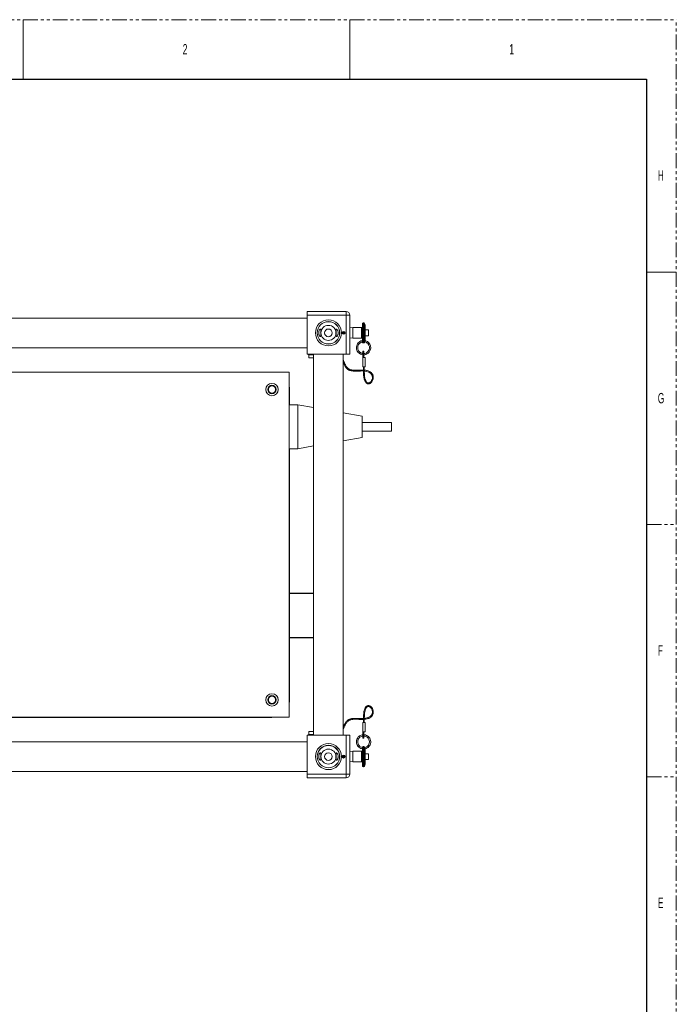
# Model space of a CAD drawing. Header units: millimetres. Extents: x 0 to 1118, y 0 to 864.
# Tile 13 of 13: x 837 to 1118, y 442 to 864. Entities that reach past the tile are written whole.
import ezdxf

# ---------------------------------------------------------------- set-up
doc = ezdxf.new("R2010")
doc.units = ezdxf.units.MM
doc.linetypes.add('PHANTOM', pattern=[12.7, 6.35, -1.27, 1.27, -1.27, 1.27, -1.27])
doc.styles.add('SLDTEXTSTYLE1', font='TXT', dxfattribs={"width": 0.6})

msp = doc.modelspace()

# ---------------------------------------------------------------- linework, layer by layer
at = {"color": 7, "linetype": 'PHANTOM', "lineweight": 0}
for p, q in [((0, 863.6), (1117.6, 863.6)), ((1117.6, 0), (1117.6, 863.6)), ((1104.9, 647.7), (1117.6, 647.7)), ((1104.9, 539.75), (1117.6, 539.75))]:
    msp.add_line(p, q, dxfattribs=at)
at = {"color": 7, "linetype": 'Continuous', "lineweight": 0}
for p, q in [((838.2, 863.6), (838.2, 838.2)), ((977.9, 863.6), (977.9, 838.2)), ((1104.9, 755.65), (1117.6, 755.65))]:
    msp.add_line(p, q, dxfattribs=at)
at = {"color": 7, "linetype": 'Continuous', "lineweight": 30}
for p, q in [((12.7, 838.2), (1104.9, 838.2)), ((1104.9, 838.2), (1104.9, 25.4))]:
    msp.add_line(p, q, dxfattribs=at)
at = {"color": 7, "linetype": 'Continuous', "lineweight": 15}
for p, q in [((959.6924, 738.7639), (976.3549, 738.7639)), ((959.6924, 737.1764), (959.6924, 738.7639)), ((959.6924, 720.5139), (959.6924, 737.1764)), ((976.3549, 737.1764), (959.6924, 737.1764)), ((976.3549, 738.7639), (976.3549, 737.1764)), ((976.3549, 720.5139), (976.3549, 737.1764)), ((976.3549, 737.1764), (977.9424, 737.1764)), ((977.9424, 737.1764), (977.9424, 720.5139)), ((959.6924, 735.9889), (702.9424, 735.9889)), ((983.332, 725.7033), (983.332, 733.5759)), ((983.8478, 733.9728), (983.7288, 733.9728)), ((984.5226, 732.8824), (984.2207, 733.7116)), ((984.5226, 732.8824), (984.5226, 726.4004)), ((975.2886, 729.2639), (975.2886, 729.2389)), ((975.2886, 729.2389), (975.2886, 729.0139)), ((975.5145, 729.3088), (975.5004, 729.3294)), ((975.6415, 729.1231), (975.5145, 729.3088)), ((977.9779, 731.7859), (977.9424, 731.7504)), ((977.9424, 729.6389), (977.9424, 731.7504)), ((977.9424, 731.1339), (977.9424, 731.1339)), ((977.9424, 727.5274), (977.9424, 729.6389)), ((979.2626, 731.9209), (977.9779, 731.7859)), ((977.9779, 731.7859), (977.9779, 727.4919)), ((982.9351, 731.9209), (979.2626, 731.9209)), ((979.2626, 731.9209), (979.2626, 729.6389)), ((979.2626, 729.6389), (979.2626, 727.3569)), ((985.9156, 730.8835), (984.5226, 730.8835)), ((986.0109, 730.7882), (986.0109, 728.4895)), ((977.9424, 728.1439), (977.9424, 728.1439)), ((977.9424, 727.5274), (977.9779, 727.4919)), ((977.9779, 727.4919), (979.2626, 727.3569)), ((979.2626, 727.3569), (982.9351, 727.3569)), ((981.6831, 725.4738), (981.6402, 725.4143)), ((983.7288, 725.305), (983.8478, 725.305)), ((984.2207, 725.5662), (984.2617, 725.6788)), ((984.5226, 728.3943), (985.9156, 728.3943)), ((985.8073, 725.2785), (985.6119, 725.0832)), ((986.0026, 725.4738), (985.8073, 725.2785)), ((702.9424, 723.2889), (959.6924, 723.2889)), ((959.6924, 720.5139), (976.3549, 720.5139)), ((960.2517, 720.5139), (960.2517, 720.1806)), ((962.049, 720.1806), (962.049, 720.5139)), ((962.4674, 720.5139), (962.4674, 557.5139)), ((975.1674, 557.5139), (975.1674, 720.5139)), ((977.9424, 720.5139), (976.3549, 720.5139)), ((983.8876, 721.8289), (983.5542, 721.8289)), ((983.5542, 720.0317), (983.5542, 721.8289)), ((983.8876, 720.0317), (983.8876, 721.8289)), ((960.2517, 720.1806), (962.049, 720.1806)), ((960.3799, 720.1806), (960.3799, 718.9306)), ((960.3799, 718.9306), (962.4674, 718.9306)), ((962.049, 720.1806), (962.4674, 720.1806)), ((983.8876, 720.0317), (983.5542, 720.0317)), ((983.5542, 719.0508), (983.5542, 720.0317)), ((983.5542, 719.0508), (984.5459, 719.0508)), ((983.5542, 715.082), (983.5542, 719.0508)), ((983.8876, 719.0508), (983.8876, 720.0317)), ((984.5459, 719.0508), (984.5459, 715.082)), ((741.0424, 712.7609), (952.0424, 712.7609)), ((944.6674, 712.8864), (799.0599, 712.8864)), ((952.0424, 712.7609), (952.0424, 565.2609)), ((983.5542, 715.082), (984.5459, 715.082)), ((983.7527, 715.082), (983.7527, 713.2718)), ((983.7527, 713.2718), (984.1496, 713.2718)), ((984.1496, 713.2718), (984.1496, 715.082)), ((952.1674, 698.8374), (952.1674, 705.3864)), ((955.7924, 698.8374), (952.0424, 698.8374)), ((962.4674, 697.6605), (955.7924, 698.8374)), ((955.7924, 698.8374), (955.7924, 680.0874)), ((983.2924, 693.9884), (975.1674, 695.4211)), ((983.2924, 693.9884), (983.2924, 684.9364)), ((995.7924, 691.3374), (983.2924, 691.3374)), ((995.7924, 691.3374), (995.7924, 687.5874)), ((983.2924, 687.5874), (995.7924, 687.5874)), ((975.1674, 683.5038), (983.2924, 684.9364)), ((952.0424, 680.0874), (955.7924, 680.0874)), ((952.1674, 572.6364), (952.1674, 680.0874)), ((955.7924, 680.0874), (962.4674, 681.2644)), ((952.1674, 618.2914), (962.4674, 618.2914)), ((952.1674, 599.2414), (962.4674, 599.2414)), ((741.0424, 565.2609), (952.0424, 565.2609)), ((748.4174, 565.1364), (944.6674, 565.1364)), ((983.7527, 564.756), (983.7527, 562.9458)), ((983.7527, 564.756), (984.1496, 564.756)), ((984.1496, 562.9458), (984.1496, 564.756)), ((983.5542, 562.9458), (984.5459, 562.9458)), ((983.5542, 562.9458), (983.5542, 558.977)), ((984.5459, 558.977), (984.5459, 562.9458)), ((959.6924, 557.5139), (976.3549, 557.5139)), ((959.6924, 557.5139), (959.6924, 540.8514)), ((960.2517, 557.8472), (960.2517, 557.5139)), ((960.2517, 557.8472), (962.049, 557.8472)), ((960.3799, 559.0972), (960.3799, 557.8472)), ((962.4674, 559.0972), (960.3799, 559.0972)), ((962.049, 557.8472), (962.049, 557.5139)), ((962.049, 557.8472), (962.4674, 557.8472)), ((976.3549, 540.8514), (976.3549, 557.5139)), ((976.3549, 557.5139), (977.9424, 557.5139)), ((977.9424, 557.5139), (977.9424, 540.8514)), ((983.5542, 558.977), (983.5542, 557.9961)), ((983.5542, 558.977), (984.5459, 558.977)), ((983.8876, 557.9961), (983.5542, 557.9961)), ((983.5542, 557.9961), (983.5542, 556.1989)), ((983.5542, 556.1989), (983.8876, 556.1989)), ((983.8876, 558.977), (983.8876, 557.9961)), ((983.8876, 557.9961), (983.8876, 556.1989)), ((959.6924, 554.7389), (702.9424, 554.7389)), ((981.6831, 552.554), (982.0737, 552.9446)), ((983.3322, 552.338), (983.332, 552.3245)), ((983.332, 544.4519), (983.332, 552.3245)), ((983.8478, 552.7228), (983.7288, 552.7228)), ((984.2617, 552.349), (984.2207, 552.4616)), ((986.0026, 552.554), (986.0747, 552.6396)), ((975.2886, 548.0139), (975.2886, 547.9889)), ((975.2886, 547.9889), (975.2886, 547.7639)), ((975.5145, 548.0588), (975.5004, 548.0794)), ((975.6415, 547.8731), (975.5145, 548.0588)), ((977.9779, 550.5359), (977.9424, 550.5004)), ((977.9424, 546.2774), (977.9424, 550.5004)), ((977.9424, 549.8839), (977.9424, 549.8839)), ((979.2626, 550.6709), (977.9779, 550.5359)), ((977.9779, 550.5359), (977.9779, 548.3889)), ((977.9779, 548.3889), (977.9779, 546.2419)), ((982.9351, 550.6709), (979.2626, 550.6709)), ((979.2626, 550.6709), (979.2626, 546.1069)), ((984.5226, 551.6274), (984.5226, 545.1454)), ((985.9156, 549.6335), (984.5226, 549.6335)), ((986.0109, 549.5382), (986.0109, 547.4815)), ((977.9424, 546.8939), (977.9424, 546.8939)), ((977.9424, 546.2774), (977.9779, 546.2419)), ((977.9779, 546.2419), (979.2626, 546.1069)), ((979.2626, 546.1069), (982.9351, 546.1069)), ((983.7288, 544.055), (983.8478, 544.055)), ((984.2207, 544.3162), (984.5226, 545.1454)), ((984.5226, 547.1443), (985.9156, 547.1443)), ((986.0109, 547.4815), (986.0109, 547.2395)), ((702.9424, 542.0389), (959.6924, 542.0389)), ((959.6924, 540.8514), (976.3549, 540.8514)), ((959.6924, 539.2639), (959.6924, 540.8514)), ((976.3549, 539.2639), (959.6924, 539.2639)), ((977.9424, 540.8514), (976.3549, 540.8514)), ((976.3549, 540.8514), (976.3549, 539.2639))]:
    msp.add_line(p, q, dxfattribs=at)
at = {"color": 9, "linetype": 'Continuous', "lineweight": 15}
for p, q in [((983.7288, 733.9728), (983.7288, 729.6389)), ((983.8478, 729.6389), (983.8478, 733.9728)), ((984.2207, 733.7116), (984.2207, 725.5662)), ((982.9351, 729.6389), (982.9351, 731.9209)), ((982.9351, 727.3569), (982.9351, 729.6389)), ((983.7288, 729.6389), (983.7288, 725.305)), ((983.8478, 725.305), (983.8478, 729.6389)), ((985.9156, 728.3943), (985.9156, 730.8835)), ((952.1674, 618.1664), (962.4674, 618.1664)), ((952.1674, 599.3664), (962.4674, 599.3664)), ((983.7288, 552.7228), (983.7288, 544.055)), ((983.8478, 544.055), (983.8478, 552.7228)), ((984.2207, 552.4616), (984.2207, 548.3889)), ((982.9351, 546.1069), (982.9351, 550.6709)), ((984.2207, 548.3889), (984.2207, 544.3162)), ((985.9156, 547.4063), (985.9156, 549.6335)), ((985.9156, 547.1443), (985.9156, 547.4063))]:
    msp.add_line(p, q, dxfattribs=at)
at = {"color": 7, "linetype": 'Continuous', "lineweight": 15, "flags": 128}
for points in [[(975.1576, 729.2875), (975.1646, 729.4507), (975.1576, 729.9903)], [(975.275, 729.2644), (975.2844, 729.4049), (975.2884, 729.5804), (975.2886, 729.6243), (975.2886, 729.6353), (975.2886, 729.638), (975.2886, 729.6387), (975.2886, 729.6389), (975.2886, 729.6389), (975.2886, 729.6389), (975.2886, 729.6389)], [(946.0334, 712.7609), (945.5071, 712.8392), (944.6674, 712.8864)], [(984.1637, 713.3003), (984.3994, 713.279), (985.0255, 713.174), (986.1132, 712.8125), (986.5617, 712.5529), (986.9465, 712.232), (987.2541, 711.8495), (987.4661, 711.4253), (987.5695, 711.0514), (987.6081, 710.7156), (987.5873, 710.2496), (987.4585, 709.7009), (987.2643, 709.2542), (987.0331, 708.894), (986.6784, 708.5226), (986.2816, 708.2835), (985.8894, 708.2093), (985.6836, 708.2396), (985.4848, 708.3206), (985.1531, 708.5907), (984.907, 708.9319), (984.7461, 709.2457), (984.582, 709.6757), (984.4231, 710.253), (984.2836, 711.0144), (984.1981, 712.0062), (984.1496, 713.2718), (984.1496, 713.2718)], [(952.1674, 705.3864), (952.1202, 706.2261), (952.0424, 706.75)], [(952.0424, 571.2728), (952.1202, 571.7967), (952.1674, 572.6364)], [(984.1496, 564.3395), (984.8271, 564.4128), (986.0386, 564.7478), (986.5515, 564.999), (987.0055, 565.3134), (987.3927, 565.6975), (987.6967, 566.1496), (987.8882, 566.6128), (987.9765, 567.005), (988.0072, 567.3887), (987.9677, 567.9191), (987.8159, 568.5071), (987.603, 568.9812), (987.3534, 569.3676), (986.9763, 569.7726), (986.5319, 570.0672), (986.0879, 570.2031), (985.5975, 570.1759), (985.1355, 569.9544), (984.7852, 569.6167), (984.5241, 569.225), (984.3526, 568.8719), (984.183, 568.4063), (984.0219, 567.8003), (983.8838, 567.019), (983.8008, 566.0173), (983.7527, 564.756), (983.7527, 564.756)], [(944.6674, 565.1364), (945.5071, 565.1836), (946.0285, 565.2609)], [(975.1576, 548.0375), (975.1646, 548.2007), (975.1576, 548.7403)], [(975.2731, 547.9854), (975.2844, 548.1549), (975.2884, 548.3304), (975.2886, 548.3743), (975.2886, 548.3853), (975.2886, 548.388), (975.2886, 548.3887), (975.2886, 548.3889), (975.2886, 548.3889), (975.2886, 548.3889), (975.2886, 548.3889)]]:
    msp.add_lwpolyline(points, dxfattribs=at)
at = {"color": 7, "linetype": 'Continuous', "lineweight": 15}
for centre, radius in [((968.8174, 729.6389), 5.575), ((968.8174, 729.6389), 4.825), ((968.8174, 729.6389), 4.7625), ((968.8174, 729.6389), 3.2096), ((968.8174, 729.6389), 1.6399), ((975.2886, 729.6389), 0.625), ((944.6674, 705.3859), 2.6375), ((944.6674, 705.3859), 1.816), ((944.6674, 705.3859), 1.5625), ((944.6674, 572.6359), 2.6375), ((944.6674, 572.6359), 1.816), ((944.6674, 572.6359), 1.5625), ((968.8174, 548.3889), 5.575), ((968.8174, 548.3889), 4.825), ((968.8174, 548.3889), 4.7625), ((968.8174, 548.3889), 3.2096), ((968.8174, 548.3889), 1.6399), ((975.2886, 548.3889), 0.625)]:
    msp.add_circle(centre, radius, dxfattribs=at)
for centre, radius, start, end in [((976.3549, 737.1764), 1.5875, 360, 90), ((983.7288, 733.5759), 0.3969, 90, 180), ((983.8478, 733.5759), 0.3969, 20, 90), ((975.2886, 729.6389), 0.4, 304.377468, 270), ((975.2886, 729.6389), 0.375, 304.377468, 270), ((982.9351, 732.3178), 0.3969, 270, 0), ((985.9156, 730.7882), 0.0953, 0, 90), ((982.9351, 726.96), 0.3969, 0, 90), ((983.7288, 725.7019), 0.3969, 180, 270), ((983.8478, 725.7019), 0.3969, 270, 340), ((985.9156, 728.4895), 0.0953, 270, 0), ((983.7288, 552.3259), 0.3969, 90, 180), ((983.8478, 552.3259), 0.3969, 20, 90), ((975.2886, 548.3889), 0.4, 304.377468, 270), ((975.2886, 548.3889), 0.375, 304.377468, 270), ((982.9351, 551.0678), 0.3969, 270, 0), ((985.9156, 549.5382), 0.0952, 0, 90), ((982.9351, 545.71), 0.3969, 0, 90), ((983.7288, 544.4519), 0.3969, 180, 270), ((983.8478, 544.4519), 0.3969, 270, 340), ((985.9156, 547.2395), 0.0953, 270, 0), ((976.3549, 540.8514), 1.5875, 270, 0)]:
    msp.add_arc(centre, radius, start, end, dxfattribs=at)
for points, knots in [([(964.8809, 728.5746), (964.8212, 728.7081), (964.7016, 728.9755), (964.6188, 729.4807), (964.6391, 729.9742), (964.7442, 730.415), (964.9179, 730.8003), (965.1469, 731.1065), (965.3799, 731.2667), (965.5301, 731.2195), (965.5692, 730.9879), (965.5447, 730.6327), (965.502, 730.1717), (965.4815, 729.6387), (965.5021, 729.1039), (965.5462, 728.6297), (965.5704, 728.2665), (965.524, 728.0608), (965.3953, 728.018), (965.2017, 728.1259), (965.0151, 728.3339), (964.9117, 728.5193), (964.8809, 728.5746)], [0, 0, 0, 0, 0.05097095, 0.10218332, 0.14833649, 0.19232344, 0.24002457, 0.29495495, 0.35610488, 0.41485175, 0.46517424, 0.51293409, 0.56353928, 0.61585892, 0.6671972, 0.71849362, 0.77082297, 0.82141529, 0.86910538, 0.91901302, 0.97582744, 1, 1, 1, 1]), ([(972.3216, 728.0686), (972.2642, 728.0511), (972.1494, 728.016), (972.0735, 728.169), (972.0733, 728.4614), (972.1127, 728.8736), (972.1483, 729.3793), (972.1472, 729.9225), (972.1103, 730.4321), (972.0698, 730.8549), (972.0777, 731.1399), (972.1687, 731.2583), (972.3334, 731.2228), (972.5547, 731.0329), (972.794, 730.67), (972.9704, 730.1602), (973.0211, 729.6155), (972.9649, 729.1323), (972.8333, 728.7119), (972.6366, 728.3521), (972.4502, 728.1459), (972.3499, 728.0857), (972.3216, 728.0686)], [0, 0, 0, 0, 0.05097381, 0.1021227, 0.14999211, 0.19899953, 0.25093981, 0.30286416, 0.35390892, 0.40583853, 0.45776163, 0.50650666, 0.55455639, 0.60779404, 0.66798553, 0.72827826, 0.77984539, 0.824506, 0.8692971, 0.91945024, 0.97721005, 1, 1, 1, 1]), ([(975.2886, 729.6389), (975.2886, 729.6389), (975.2886, 729.6389), (975.2886, 729.639), (975.2886, 729.6393), (975.2886, 729.6405), (975.2886, 729.6453), (975.2886, 729.6645), (975.2881, 729.7413), (975.2867, 729.859), (975.2789, 729.9619), (975.2755, 730.0063)], [0, 0, 0, 0, 0.00001276, 0.00012931, 0.00059551, 0.00246031, 0.00991953, 0.03975641, 0.15910439, 0.63652657, 1, 1, 1, 1]), ([(983.3637, 726.3083), (983.3066, 726.3062), (982.9283, 726.2925), (982.2841, 725.9808), (981.5398, 725.3978), (981.0139, 724.5916), (980.7576, 723.6626), (980.8008, 722.7034), (981.1309, 721.8059), (981.7231, 721.0395), (982.5205, 720.5254), (983.1672, 720.2753), (983.514, 720.2884), (983.5542, 720.2899)], [0, 0, 0, 0, 0.01946603, 0.12895869, 0.23418826, 0.34115122, 0.45089928, 0.55821776, 0.66346879, 0.77292786, 0.88170838, 0.98626877, 1, 1, 1, 1]), ([(983.5542, 720.8581), (983.4433, 720.8643), (983.0773, 720.8847), (982.4939, 721.1682), (981.8957, 721.6748), (981.4908, 722.3518), (981.3089, 723.1134), (981.3674, 723.8989), (981.667, 724.6312), (982.1742, 725.2243), (982.7553, 725.6198), (983.1801, 725.7043), (983.3505, 725.7382)], [0, 0, 0, 0, 0.04714363, 0.1555976, 0.2678169, 0.37845355, 0.48547715, 0.59686225, 0.70885795, 0.81650843, 0.92640002, 1, 1, 1, 1]), ([(981.7334, 724.6485), (981.7452, 724.6706), (981.8317, 724.8337), (981.9615, 724.9675), (982.0737, 725.0832)], [0, 0, 0, 0, 0.13553365, 1, 1, 1, 1]), ([(983.332, 725.7033), (983.3321, 725.6943), (983.3323, 725.6832), (983.3322, 725.6888), (983.3322, 725.6898)], [0, 0, 0, 0, 0.81729729, 1, 1, 1, 1]), ([(983.8876, 720.2971), (984.0535, 720.293), (984.5278, 720.2812), (985.247, 720.562), (985.8542, 720.9836), (986.2814, 721.4499), (986.6106, 721.9625), (986.8691, 722.6782), (986.9228, 723.4005), (986.8271, 724.0267), (986.6637, 724.5236), (986.4004, 725.0273), (986.1386, 725.3211), (986.0026, 725.4738)], [0, 0, 0, 0, 0.06944323, 0.19846609, 0.31508442, 0.37836794, 0.4631868, 0.56971753, 0.69510456, 0.76309917, 0.83506164, 0.91428753, 1, 1, 1, 1]), ([(985.6119, 725.0832), (985.7883, 724.8697), (986.1132, 724.4765), (986.3273, 723.7852), (986.3627, 723.1731), (986.2728, 722.6587), (986.1174, 722.247), (985.8652, 721.8061), (985.4381, 721.3338), (984.7694, 720.9601), (984.2164, 720.7891), (983.9208, 720.8222), (983.8876, 720.826)], [0, 0, 0, 0, 0.14112047, 0.25996076, 0.36461925, 0.45427123, 0.52639015, 0.58989811, 0.71499571, 0.84726101, 0.98282334, 1, 1, 1, 1]), ([(984.2615, 725.6781), (984.2621, 725.68), (984.2637, 725.685), (984.28, 725.7344), (984.3123, 725.8299), (984.3414, 725.9153), (984.3589, 725.9641), (984.3601, 725.9674)], [0, 0, 0, 0, 0.16643204, 0.42676965, 0.697016, 0.97998038, 1, 1, 1, 1]), ([(984.2897, 725.7629), (984.3207, 725.7614), (984.6044, 725.7476), (985.1053, 725.5182), (985.4715, 725.19), (985.6498, 725.0302)], [0, 0, 0, 0, 0.05919962, 0.5417261, 1, 1, 1, 1]), ([(984.3601, 725.9674), (984.3762, 726.0124), (984.4101, 726.1076), (984.4609, 726.2428), (984.5005, 726.3442), (984.5139, 726.3777), (984.519, 726.3903)], [0, 0, 0, 0, 0.26892691, 0.56808267, 0.83665551, 1, 1, 1, 1]), ([(986.4333, 724.9187), (986.2513, 725.1644), (985.8795, 725.6662), (985.1672, 726.1266), (984.6634, 726.2305), (984.4718, 726.27)], [0, 0, 0, 0, 0.37289528, 0.76142816, 1, 1, 1, 1]), ([(984.5211, 726.3959), (984.5213, 726.3964), (984.5218, 726.3977), (984.5223, 726.3993), (984.5225, 726.4001), (984.5226, 726.4004), (984.5226, 726.4004)], [0, 0, 0, 0, 0.15789795, 0.367391, 0.7554633, 1, 1, 1, 1]), ([(983.7527, 713.7201), (983.7459, 713.7205), (983.5966, 713.7294), (983.1962, 713.7323), (982.4965, 713.7361), (981.6474, 713.7044), (980.863, 713.6761), (980.2029, 713.6716), (979.642, 713.6864), (979.0899, 713.7285), (978.5653, 713.8154), (978.1079, 713.9509), (977.7193, 714.1206), (977.3937, 714.315), (977.0401, 714.5873), (976.7196, 714.9245), (976.4298, 715.3271), (976.1905, 715.7379), (975.9417, 716.2465), (975.6816, 716.8551), (975.4328, 717.479), (975.2417, 717.8727), (975.1674, 718.0257)], [0, 0, 0, 0, 0.00127501, 0.02805448, 0.07481723, 0.13040998, 0.18090008, 0.21416248, 0.24667241, 0.28000264, 0.31414097, 0.34854829, 0.38413136, 0.42146238, 0.4590219, 0.5293336, 0.58998062, 0.65349628, 0.72400918, 0.82729299, 0.93289031, 1, 1, 1, 1]), ([(975.1674, 717.0639), (975.1801, 717.034), (975.2809, 716.7971), (975.4489, 716.3754), (975.7055, 715.808), (975.976, 715.2996), (976.2795, 714.8437), (976.5774, 714.4929), (976.8724, 714.2156), (977.1759, 713.9817), (977.543, 713.7637), (977.981, 713.5745), (978.479, 713.4269), (979.0935, 713.3256), (979.8512, 713.2754), (980.6547, 713.2767), (981.4114, 713.2955), (982.0348, 713.3163), (982.5709, 713.3348), (983.1347, 713.3553), (983.5267, 713.3433), (983.7527, 713.3364)], [0, 0, 0, 0, 0.01532838, 0.12167115, 0.21076217, 0.29761653, 0.37432987, 0.43936919, 0.47732518, 0.51950412, 0.56709921, 0.60550635, 0.64582864, 0.6888808, 0.73604171, 0.7960875, 0.84591282, 0.88507173, 0.92039813, 0.95410154, 1, 1, 1, 1]), ([(983.7527, 713.2718), (983.7661, 712.8303), (983.7901, 712.0379), (983.8708, 710.9692), (984.0323, 710.1364), (984.2199, 709.47), (984.4479, 708.9148), (984.7358, 708.4413), (985.1078, 708.0585), (985.5875, 707.8137), (986.1302, 707.7944), (986.6095, 707.976), (986.9853, 708.2459), (987.3013, 708.5735), (987.596, 708.9999), (987.8422, 709.5368), (987.9939, 710.1444), (988.023, 710.7336), (987.95, 711.2311), (987.8209, 711.6324), (987.647, 711.988), (987.3955, 712.3483), (987.0423, 712.7037), (986.589, 713.0244), (986.0464, 713.2924), (985.4383, 713.4944), (984.81, 713.6256), (984.3744, 713.6838), (984.1651, 713.6958), (984.1496, 713.6967)], [0, 0, 0, 0, 0.07802331, 0.14004495, 0.18901446, 0.22789322, 0.2627646, 0.29576301, 0.32715731, 0.35970372, 0.39580034, 0.4308793, 0.46024969, 0.48829221, 0.5225885, 0.56465059, 0.60772873, 0.65001769, 0.68552014, 0.71156854, 0.73695004, 0.76678353, 0.80121963, 0.83783693, 0.87679141, 0.91867015, 0.96063251, 0.99706997, 1, 1, 1, 1]), ([(984.1496, 564.756), (984.1626, 565.1931), (984.1861, 565.9755), (984.2672, 567.027), (984.4274, 567.8375), (984.6121, 568.4789), (984.8359, 569.0006), (985.1133, 569.4254), (985.4092, 569.6826), (985.6759, 569.7957), (985.9013, 569.8293), (986.1325, 569.8012), (986.4099, 569.7003), (986.6962, 569.5082), (986.9924, 569.2055), (987.2624, 568.8107), (987.4842, 568.3099), (987.611, 567.7478), (987.6192, 567.2191), (987.5366, 566.7859), (987.4073, 566.4394), (987.2293, 566.1205), (986.9648, 565.7946), (986.5992, 565.4833), (986.1373, 565.2115), (985.5907, 564.9915), (984.9956, 564.8387), (984.5191, 564.7583), (984.2401, 564.7331), (984.1644, 564.7262)], [0, 0, 0, 0, 0.085600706, 0.153207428, 0.206079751, 0.247411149, 0.284405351, 0.318340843, 0.349181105, 0.365055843, 0.382148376, 0.401247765, 0.41995262, 0.452539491, 0.482355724, 0.518838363, 0.563959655, 0.609886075, 0.654049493, 0.689121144, 0.714927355, 0.74300327, 0.776260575, 0.813497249, 0.853284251, 0.896387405, 0.942368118, 0.98436177, 1, 1, 1, 1]), ([(983.7527, 564.6933), (983.6629, 564.6885), (983.4111, 564.6752), (982.9557, 564.6792), (982.2988, 564.7013), (981.5375, 564.7285), (980.7338, 564.7496), (980.0477, 564.7526), (979.4525, 564.7289), (978.9182, 564.6769), (978.4104, 564.5822), (977.953, 564.4424), (977.5521, 564.2669), (977.0914, 563.9973), (976.6647, 563.6367), (976.3052, 563.2164), (976.0274, 562.8076), (975.7896, 562.3843), (975.5405, 561.8647), (975.3408, 561.3814), (975.2089, 561.0649), (975.1674, 560.9653)], [0, 0, 0, 0, 0.01839504, 0.05156253, 0.09224603, 0.1513686, 0.20427719, 0.25075314, 0.28565744, 0.32157229, 0.35875138, 0.39629389, 0.43487054, 0.47501883, 0.55466525, 0.62653283, 0.6905092, 0.76033674, 0.83719895, 0.94873323, 1, 1, 1, 1]), ([(975.1674, 559.9863), (975.1679, 559.9873), (975.2626, 560.1641), (975.4134, 560.5292), (975.6449, 561.0745), (975.8708, 561.6186), (976.1153, 562.1481), (976.3859, 562.6367), (976.6852, 563.06), (976.9677, 563.3646), (977.2231, 563.5837), (977.4577, 563.753), (977.7609, 563.9273), (978.1502, 564.0927), (978.6542, 564.2346), (979.2981, 564.3238), (980.011, 564.3562), (980.7651, 564.3542), (981.4634, 564.3299), (982.1044, 564.3051), (982.6645, 564.2934), (983.2109, 564.292), (983.5686, 564.3046), (983.7527, 564.3112)], [0, 0, 0, 0, 0.000412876, 0.078412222, 0.159555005, 0.242464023, 0.325271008, 0.404331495, 0.472312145, 0.528997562, 0.555924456, 0.586418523, 0.619720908, 0.655026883, 0.691843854, 0.731911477, 0.776450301, 0.817932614, 0.864157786, 0.900239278, 0.932830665, 0.96541611, 1, 1, 1, 1]), ([(983.5542, 557.7241), (983.463, 557.7243), (983.0776, 557.725), (982.4397, 557.4606), (981.8286, 557.0445), (981.3914, 556.5624), (981.0673, 556.047), (980.87, 555.4903), (980.7879, 554.961), (980.7833, 554.4988), (980.8574, 554), (981.028, 553.4883), (981.296, 552.9863), (981.5529, 552.6994), (981.6831, 552.554)], [0, 0, 0, 0, 0.03956661, 0.16719922, 0.29065547, 0.36006892, 0.44887567, 0.55408971, 0.61446304, 0.68140614, 0.75449859, 0.83289293, 0.91528953, 1, 1, 1, 1]), ([(982.0737, 552.9446), (981.9015, 553.1521), (981.5732, 553.5479), (981.3556, 554.247), (981.3241, 554.8662), (981.4142, 555.3696), (981.5634, 555.769), (981.8155, 556.2185), (982.2524, 556.6921), (982.8847, 557.0757), (983.3475, 557.1496), (983.5542, 557.1826)], [0, 0, 0, 0, 0.14358626, 0.27379951, 0.38467687, 0.47419297, 0.54642609, 0.61275592, 0.74998408, 0.88828915, 1, 1, 1, 1]), ([(984.4573, 551.7285), (984.4722, 551.7293), (984.7953, 551.7476), (985.3981, 552.0501), (986.1509, 552.6297), (986.6735, 553.4441), (986.9264, 554.3659), (986.887, 555.327), (986.5511, 556.229), (985.9591, 556.9856), (985.1666, 557.5099), (984.4362, 557.7696), (984.0007, 557.7413), (983.8876, 557.7339)], [0, 0, 0, 0, 0.00500245, 0.10908176, 0.21733741, 0.32476947, 0.42822883, 0.53542875, 0.64361905, 0.74783952, 0.85336121, 0.9619302, 1, 1, 1, 1]), ([(983.8876, 557.1912), (984.081, 557.1842), (984.538, 557.1678), (985.1959, 556.8606), (985.7873, 556.3518), (986.1961, 555.6784), (986.3784, 554.909), (986.3154, 554.1268), (986.0201, 553.3993), (985.5123, 552.8), (984.8949, 552.3918), (984.4426, 552.3026), (984.2472, 552.264)], [0, 0, 0, 0, 0.078211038, 0.184793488, 0.287241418, 0.392391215, 0.499622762, 0.603731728, 0.706761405, 0.813666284, 0.919505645, 1, 1, 1, 1]), ([(981.2676, 553.0847), (981.4429, 552.8502), (981.8074, 552.3629), (982.5452, 551.8864), (983.0937, 551.7783), (983.332, 551.7314)], [0, 0, 0, 0, 0.34389843, 0.71493996, 1, 1, 1, 1]), ([(983.3259, 552.2682), (983.3207, 552.2685), (983.0532, 552.2832), (982.5771, 552.5133), (982.2102, 552.8403), (982.0386, 552.9933)], [0, 0, 0, 0, 0.0103023, 0.53689071, 1, 1, 1, 1]), ([(984.3678, 552.0389), (984.3534, 552.0796), (984.3236, 552.1641), (984.2881, 552.2692), (984.2652, 552.3382), (984.2626, 552.3462), (984.2615, 552.3497)], [0, 0, 0, 0, 0.24472204, 0.50725104, 0.78358604, 1, 1, 1, 1]), ([(984.3979, 551.9554), (984.3908, 551.9748), (984.3802, 552.0033), (984.3708, 552.0302), (984.3678, 552.0389)], [0, 0, 0, 0, 0.68086296, 1, 1, 1, 1]), ([(984.5191, 551.6372), (984.5171, 551.642), (984.5088, 551.6628), (984.4773, 551.7425), (984.4366, 551.8489), (984.4088, 551.9254), (984.3979, 551.9554)], [0, 0, 0, 0, 0.09789226, 0.42520241, 0.77477532, 1, 1, 1, 1]), ([(985.9648, 553.3994), (985.9531, 553.3769), (985.8642, 553.2061), (985.7292, 553.0661), (985.6119, 552.9446)], [0, 0, 0, 0, 0.131718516, 1, 1, 1, 1]), ([(964.8809, 547.3246), (964.8212, 547.4581), (964.7016, 547.7255), (964.6188, 548.2307), (964.6391, 548.7242), (964.7442, 549.165), (964.9179, 549.5503), (965.1469, 549.8565), (965.3799, 550.0167), (965.5301, 549.9695), (965.5692, 549.7379), (965.5447, 549.3827), (965.502, 548.9217), (965.4815, 548.3887), (965.5021, 547.8539), (965.5462, 547.3797), (965.5704, 547.0165), (965.524, 546.8108), (965.3953, 546.768), (965.2017, 546.8759), (965.0151, 547.0839), (964.9117, 547.2693), (964.8809, 547.3246)], [0, 0, 0, 0, 0.050970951, 0.102183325, 0.148336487, 0.192323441, 0.240024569, 0.294954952, 0.356104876, 0.414851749, 0.465174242, 0.512934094, 0.563539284, 0.615858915, 0.667197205, 0.718493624, 0.770822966, 0.821415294, 0.869105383, 0.919013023, 0.975827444, 1, 1, 1, 1]), ([(972.3216, 546.8186), (972.2642, 546.8011), (972.1494, 546.766), (972.0735, 546.919), (972.0733, 547.2114), (972.1127, 547.6236), (972.1483, 548.1293), (972.1472, 548.6725), (972.1103, 549.1821), (972.0698, 549.6049), (972.0777, 549.8899), (972.1687, 550.0083), (972.3334, 549.9728), (972.5547, 549.7829), (972.794, 549.42), (972.9704, 548.9102), (973.0211, 548.3655), (972.9649, 547.8823), (972.8333, 547.4619), (972.6366, 547.1021), (972.4502, 546.8959), (972.3499, 546.8357), (972.3216, 546.8186)], [0, 0, 0, 0, 0.05097381, 0.1021227, 0.14999211, 0.19899953, 0.25093981, 0.30286416, 0.35390892, 0.40583853, 0.45776163, 0.50650666, 0.55455639, 0.60779404, 0.66798553, 0.72827826, 0.77984539, 0.824506, 0.8692971, 0.91945024, 0.97721005, 1, 1, 1, 1]), ([(975.2886, 548.3889), (975.2886, 548.3889), (975.2886, 548.3889), (975.2886, 548.389), (975.2886, 548.3893), (975.2886, 548.3905), (975.2886, 548.3953), (975.2886, 548.4145), (975.2881, 548.4913), (975.2867, 548.609), (975.2789, 548.7119), (975.2755, 548.7563)], [0, 0, 0, 0, 0.00001276, 0.00012931, 0.00059551, 0.00246031, 0.00991953, 0.03975641, 0.15910439, 0.63652657, 1, 1, 1, 1]), ([(984.5226, 551.6274), (984.5226, 551.6275), (984.5225, 551.6277), (984.5222, 551.6288), (984.5217, 551.6304), (984.5213, 551.6315), (984.5211, 551.6319)], [0, 0, 0, 0, 0.34702293, 0.69635285, 0.87083609, 1, 1, 1, 1])]:
    msp.add_open_spline(points, degree=3, knots=knots, dxfattribs=at)
at = {"color": 9, "linetype": 'Continuous', "lineweight": 15}
for points, knots in [([(984.2617, 725.6788), (984.2616, 725.6784), (984.261, 725.6767), (984.2697, 725.7031), (984.2916, 725.7691), (984.3248, 725.867), (984.3669, 725.9874), (984.4148, 726.1202), (984.4629, 726.2481), (984.5001, 726.3433), (984.5153, 726.3814), (984.5211, 726.3959)], [0, 0, 0, 0, 0.02953815, 0.14715028, 0.26458799, 0.38486915, 0.51115354, 0.64371562, 0.78035952, 0.91622049, 1, 1, 1, 1]), ([(984.5211, 551.6319), (984.5171, 551.642), (984.5051, 551.672), (984.4755, 551.7471), (984.4322, 551.8608), (984.3837, 551.9931), (984.3367, 552.1263), (984.2976, 552.2409), (984.2717, 552.3186), (984.2614, 552.3499), (984.2616, 552.3492), (984.2617, 552.349)], [0, 0, 0, 0, 0.06034989, 0.17875947, 0.30515725, 0.43889158, 0.57590812, 0.7107188, 0.83934135, 0.96103992, 1, 1, 1, 1])]:
    msp.add_open_spline(points, degree=3, knots=knots, dxfattribs=at)

# ---------------------------------------------------------------- texts
at = {"color": 7, "linetype": 'Continuous', "lineweight": 0, "char_height": 4.445, "attachment_point": 1, "style": 'SLDTEXTSTYLE1'}
for s, insert in [('2', (906.4942, 853.1727)), ('1', (1046.1943, 853.1727)), ('H', (1109.6943, 799.1977)), ('G', (1109.6943, 703.9477)), ('F', (1109.6943, 595.9977)), ('E', (1109.6943, 488.0477))]:
    msp.add_mtext(s, dxfattribs=dict(at, insert=insert))

doc.saveas('drawing.dxf')
